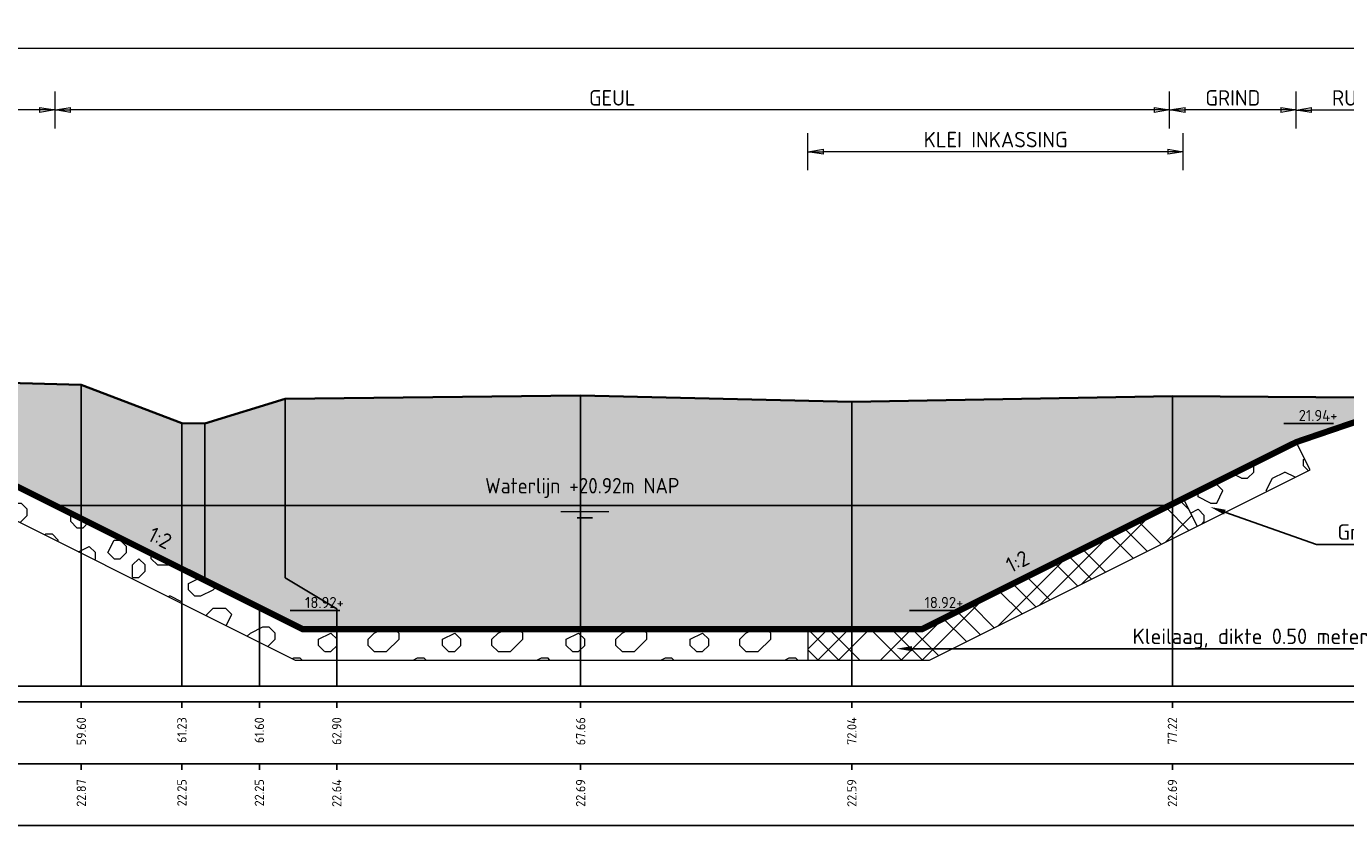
# Model space of a CAD drawing. Header units: metres. Extents: x 173015 to 189682, y 346605 to 348504.
# Tile 72 of 212: x 188943 to 188964, y 347840 to 347852. Entities that reach past the tile are written whole.
import ezdxf
from ezdxf import colors
from ezdxf.entities.mleader import LeaderData, LeaderLine
from ezdxf.enums import TextEntityAlignment as Align
from ezdxf.math import Vec2, Vec3

# ---------------------------------------------------------------- set-up
doc = ezdxf.new("R2010")
doc.units = ezdxf.units.M
doc.header["$PDMODE"] = 35
doc.header["$PDSIZE"] = 0.075
for name, color, linetype, lineweight in [('B-ME-GW-GROND_GRIND-A', 7, 'Continuous', 18), ('B-ME-OB-WATERLIJN-GD1', 150, 'Continuous', 25), ('N-PV-GW-GROND_GRIND-G', 7, 'Continuous', 18), ('N-WA-GR-PLANTGATVERBETERING-A', 92, 'Continuous', 18), ('TDNA0312_dempen', 41, 'Continuous', 30), ('X-ME-AL-PROFIEL_HUIDIG MAAIVELD-GD', 252, 'Continuous', 0), ('X-XX-AL-DETAIL1-M-B', 252, 'Continuous', 18), ('X-XX-AL-DWARSPROFIEL_PROFIELLIJN MAAIVELD-GD', 8, 'Continuous', 35), ('X-XX-AL-PEILMAAT-SD', 7, 'Continuous', 25), ('X-XX-AL-VERWIJZING-T25-100', 7, 'Continuous', 25), ('X01-XX-AL-M', 7, 'Continuous', 18)]:
    doc.layers.add(name, color=color, linetype=linetype, lineweight=lineweight)
for name, color, linetype in [('TDNT----_profiel_txt', 10, 'Continuous'), ('X-ME-AL-PROFIELRASTER-S', 7, 'Continuous'), ('XDNL----_dijkcontour', 10, 'Continuous')]:
    doc.layers.add(name, color=color, linetype=linetype)
doc.styles.add('ENV-P', font='ISOCP.SHX')
doc.styles.add('NLCS-ISO', font='NLCS-ISO.ttf', dxfattribs={"height": 1.8})
doc.styles.add('NLCS-ISO-ANNOTATIVE-T18', font='NLCS-ISO.ttf', dxfattribs={"height": 1.8})
doc.styles.add('NLCS-ISO-M100-T25', font='NLCS-ISO.ttf', dxfattribs={"height": 0.25})
doc.dimstyles.new('NLCS-M100-T25-PIJL_L2_H1', dxfattribs={"dimscale": 0.1, "dimtxt": 2.5, "dimasz": 2.5, "dimexe": 2, "dimexo": 2, "dimgap": 0.7, "dimtad": 1, "dimzin": 0, "dimdsep": 46, "dimtxsty": 'NLCS-ISO-M100-T25', "dimcen": 0, "dimdle": 2, "dimclrd": 256, "dimclre": 256, "dimclrt": 256, "dimadec": 1, "dimazin": 0, "dimtfac": 1, "dimtdec": 3, "dimtofl": 0, "dimtmove": 0, "dimatfit": 3, "dimfxl": 2, "dimfxlon": 1, "dimtfillclr": 256, "dimtolj": 1, "dimtzin": 0, "dimlwd": -1, "dimlwe": -1, "dimarcsym": 0})
doc.dimstyles.new('NLCS-M100-T25-PIJL_L3_H2', dxfattribs={"dimscale": 0.1, "dimtxt": 2.5, "dimasz": 2.5, "dimexe": 2, "dimexo": 2, "dimgap": 0.7, "dimtad": 1, "dimdec": 3, "dimzin": 0, "dimdsep": 46, "dimtxsty": 'NLCS-ISO-M100-T25', "dimcen": 0, "dimdle": 2, "dimclrd": 256, "dimclre": 256, "dimclrt": 256, "dimazin": 0, "dimtfac": 1, "dimtdec": 3, "dimtofl": 0, "dimtmove": 0, "dimatfit": 3, "dimfxl": 2, "dimfxlon": 1, "dimtfillclr": 256, "dimtolj": 1, "dimtzin": 0, "dimlwd": -1, "dimlwe": -1, "dimarcsym": 0})

# ---------------------------------------------------------------- blocks, each defined once
blk = doc.blocks.new('SAL-PROFIELRASTER_BALK_EIND1-SOD')
at = {"color": 0, "linetype": 'ByBlock', "lineweight": -2, "flags": 128}
for points in [[(0, 0), (1, 0)], [(0, -2.5), (1, -2.5)], [(0, -12.5), (1, -12.5)]]:
    blk.add_lwpolyline(points, dxfattribs=at)
blk = doc.blocks.new('SAL-PROFIELRASTER_BALK_EIND2-SOD')
at = {"color": 0, "linetype": 'ByBlock', "lineweight": -2}
blk.add_line((1, -12.5), (0, -12.5), dxfattribs=at)
blk = doc.blocks.new('SAL-PROFIELRASTER_BALK_DATA-SOD')
at = {"color": 0, "linetype": 'ByBlock', "lineweight": -2}
blk.add_lwpolyline([(0, -3.5), (0, -2.5)], dxfattribs=at)
at = {"color": 0, "linetype": 'ByBlock', "lineweight": -2, "style": 'NLCS-ISO-ANNOTATIVE-T18'}
blk.add_attdef('GETAL', text='', height=1.5, rotation=90, dxfattribs=at).set_placement((0.75, -5), align=Align.RIGHT)
blk = doc.blocks.new('*D132')
at = {"layer": 'Defpoints', "color": 0, "transparency": 16777216}
for p in [(188883.815, 347852.066), (188883.815, 347842.771), (188982.175, 347842.771)]:
    blk.add_point(p, dxfattribs=at)
at = {"layer": 'X-XX-AL-DETAIL1-M-B', "transparency": 16777216}
for p, q in [((188883.815, 347851.866), (188883.815, 347852.266)), ((188982.175, 347851.866), (188982.175, 347852.266)), ((188981.925, 347852.066), (188884.065, 347852.066))]:
    blk.add_line(p, q, dxfattribs=at)
for points in [[(188884.065, 347852.108), (188884.065, 347852.025), (188883.815, 347852.066)], [(188981.925, 347852.108), (188981.925, 347852.025), (188982.175, 347852.066)]]:
    blk.add_solid(points, dxfattribs=at)
at = {"layer": 'X-XX-AL-DETAIL1-M-B', "transparency": 16777216, "insert": (188932.995, 347852.261), "char_height": 0.25, "attachment_point": 5, "style": 'NLCS-ISO-M100-T25', "bg_fill": 3, "box_fill_scale": 1.1, "bg_fill_color": 256, "bg_fill_true_color": 13158600, "bg_fill_transparency": 0}
blk.add_mtext('\\A1;Gras', dxfattribs=at)
blk = doc.blocks.new('_Closed')
at = {"color": 0, "linetype": 'ByBlock', "lineweight": -2}
for p, q in [((-1, 0.167), (0, 0)), ((-1, 0.167), (-1, -0.167)), ((0, 0), (-1, -0.167)), ((0, 0), (-1, 0))]:
    blk.add_line(p, q, dxfattribs=at)
blk = doc.blocks.new('*D147')
at = {"layer": 'Defpoints', "color": 0, "transparency": 16777216}
for p in [(188942.994, 347851.076), (188942.994, 347844.691), (188960.986, 347844.691)]:
    blk.add_point(p, dxfattribs=at)
at = {"layer": 'X01-XX-AL-M', "color": 11, "transparency": 16777216}
for p, q in [((188942.994, 347850.776), (188942.994, 347851.376)), ((188960.986, 347850.776), (188960.986, 347851.376)), ((188960.736, 347851.076), (188943.244, 347851.076))]:
    blk.add_line(p, q, dxfattribs=at)
at = {"layer": 'X01-XX-AL-M', "color": 11, "transparency": 16777216, "xscale": 0.25, "yscale": 0.25, "zscale": 0.25, "rotation": 180}
blk.add_blockref('_Closed', (188942.994, 347851.076), dxfattribs=at)
at = {"layer": 'X01-XX-AL-M', "color": 11, "transparency": 16777216, "xscale": 0.25, "yscale": 0.25, "zscale": 0.25}
blk.add_blockref('_Closed', (188960.986, 347851.076), dxfattribs=at)
at = {"layer": 'X01-XX-AL-M', "color": 11, "transparency": 16777216, "insert": (188951.99, 347851.271), "char_height": 0.25, "attachment_point": 5, "style": 'NLCS-ISO-M100-T25', "bg_fill": 3, "box_fill_scale": 1.1, "bg_fill_color": 256, "bg_fill_true_color": 13158600, "bg_fill_transparency": 0}
blk.add_mtext('\\A1;GEUL ', dxfattribs=at)
blk = doc.blocks.new('*D155')
at = {"layer": 'Defpoints', "color": 0, "transparency": 16777216}
for p in [(188963.03, 347851.075), (188963.03, 347846.758), (188966.62, 347845.735)]:
    blk.add_point(p, dxfattribs=at)
at = {"layer": 'X01-XX-AL-M', "color": 11, "transparency": 16777216}
for p, q in [((188963.03, 347850.775), (188963.03, 347851.375)), ((188966.62, 347850.775), (188966.62, 347851.375)), ((188966.37, 347851.075), (188963.28, 347851.075))]:
    blk.add_line(p, q, dxfattribs=at)
at = {"layer": 'X01-XX-AL-M', "color": 11, "transparency": 16777216, "xscale": 0.25, "yscale": 0.25, "zscale": 0.25, "rotation": 180}
blk.add_blockref('_Closed', (188963.03, 347851.075), dxfattribs=at)
at = {"layer": 'X01-XX-AL-M', "color": 11, "transparency": 16777216, "xscale": 0.25, "yscale": 0.25, "zscale": 0.25}
blk.add_blockref('_Closed', (188966.62, 347851.075), dxfattribs=at)
at = {"layer": 'X01-XX-AL-M', "color": 11, "transparency": 16777216, "insert": (188964.825, 347851.27), "char_height": 0.25, "attachment_point": 5, "style": 'NLCS-ISO-M100-T25', "bg_fill": 3, "box_fill_scale": 1.1, "bg_fill_color": 256, "bg_fill_true_color": 13158600, "bg_fill_transparency": 0}
blk.add_mtext('\\A1;RUIG GRASLAND ', dxfattribs=at)
blk = doc.blocks.new('*D175')
at = {"layer": 'Defpoints', "color": 0, "transparency": 16777216}
for p in [(188940.948, 347851.076), (188942.994, 347847.804), (188940.948, 347845.714)]:
    blk.add_point(p, dxfattribs=at)
at = {"layer": 'X01-XX-AL-M', "color": 11, "transparency": 16777216}
for p, q in [((188940.948, 347850.776), (188940.948, 347851.376)), ((188942.994, 347850.776), (188942.994, 347851.376)), ((188942.744, 347851.076), (188941.198, 347851.076))]:
    blk.add_line(p, q, dxfattribs=at)
at = {"layer": 'X01-XX-AL-M', "color": 11, "transparency": 16777216, "xscale": 0.25, "yscale": 0.25, "zscale": 0.25, "rotation": 180}
blk.add_blockref('_Closed', (188940.948, 347851.076), dxfattribs=at)
at = {"layer": 'X01-XX-AL-M', "color": 11, "transparency": 16777216, "xscale": 0.25, "yscale": 0.25, "zscale": 0.25}
blk.add_blockref('_Closed', (188942.994, 347851.076), dxfattribs=at)
at = {"layer": 'X01-XX-AL-M', "color": 11, "transparency": 16777216, "insert": (188941.971, 347851.271), "char_height": 0.25, "attachment_point": 5, "style": 'NLCS-ISO-M100-T25', "bg_fill": 3, "box_fill_scale": 1.1, "bg_fill_color": 256, "bg_fill_true_color": 13158600, "bg_fill_transparency": 0}
blk.add_mtext('\\A1;GRIND', dxfattribs=at)
blk = doc.blocks.new('*D176')
at = {"layer": 'Defpoints', "color": 0, "transparency": 16777216}
for p in [(188955.148, 347850.402), (188955.148, 347846.594), (188961.208, 347844.802)]:
    blk.add_point(p, dxfattribs=at)
at = {"layer": 'X01-XX-AL-M', "color": 11, "transparency": 16777216}
for p, q in [((188955.148, 347850.102), (188955.148, 347850.702)), ((188961.208, 347850.102), (188961.208, 347850.702)), ((188960.958, 347850.402), (188955.398, 347850.402))]:
    blk.add_line(p, q, dxfattribs=at)
at = {"layer": 'X01-XX-AL-M', "color": 11, "transparency": 16777216, "xscale": 0.25, "yscale": 0.25, "zscale": 0.25, "rotation": 180}
blk.add_blockref('_Closed', (188955.148, 347850.402), dxfattribs=at)
at = {"layer": 'X01-XX-AL-M', "color": 11, "transparency": 16777216, "xscale": 0.25, "yscale": 0.25, "zscale": 0.25}
blk.add_blockref('_Closed', (188961.208, 347850.402), dxfattribs=at)
at = {"layer": 'X01-XX-AL-M', "color": 11, "transparency": 16777216, "insert": (188958.178, 347850.597), "char_height": 0.25, "attachment_point": 5, "style": 'NLCS-ISO-M100-T25', "bg_fill": 3, "box_fill_scale": 1.1, "bg_fill_color": 256, "bg_fill_true_color": 13158600, "bg_fill_transparency": 0}
blk.add_mtext('\\A1;KLEI INKASSING', dxfattribs=at)
blk = doc.blocks.new('*D177')
at = {"layer": 'Defpoints', "color": 0, "transparency": 16777216}
for p in [(188960.986, 347851.076), (188963.03, 347845.154), (188960.986, 347844.691)]:
    blk.add_point(p, dxfattribs=at)
at = {"layer": 'X01-XX-AL-M', "color": 11, "transparency": 16777216}
for p, q in [((188960.986, 347850.776), (188960.986, 347851.376)), ((188963.03, 347850.776), (188963.03, 347851.376)), ((188962.78, 347851.076), (188961.236, 347851.076))]:
    blk.add_line(p, q, dxfattribs=at)
at = {"layer": 'X01-XX-AL-M', "color": 11, "transparency": 16777216, "xscale": 0.25, "yscale": 0.25, "zscale": 0.25, "rotation": 180}
blk.add_blockref('_Closed', (188960.986, 347851.076), dxfattribs=at)
at = {"layer": 'X01-XX-AL-M', "color": 11, "transparency": 16777216, "xscale": 0.25, "yscale": 0.25, "zscale": 0.25}
blk.add_blockref('_Closed', (188963.03, 347851.076), dxfattribs=at)
at = {"layer": 'X01-XX-AL-M', "color": 11, "transparency": 16777216, "insert": (188962.008, 347851.271), "char_height": 0.25, "attachment_point": 5, "style": 'NLCS-ISO-M100-T25', "bg_fill": 3, "box_fill_scale": 1.1, "bg_fill_color": 256, "bg_fill_true_color": 13158600, "bg_fill_transparency": 0}
blk.add_mtext('\\A1;GRIND', dxfattribs=at)
blk = doc.blocks.new('SAL-PEILMAAT_INFRACAD_H01-SOD')
blk.add_line((-2, 3), (6, 3))
blk.add_solid([(-2, 3), (0, 3), (0, 0)])
at = {"style": 'NLCS-ISO'}
blk.add_attdef('...', (0.4, 3.4), '', height=1.8, dxfattribs=at)

msp = doc.modelspace()

# ---------------------------------------------------------------- hatches: boundary and pattern name
at = {"layer": 'B-ME-GW-GROND_GRIND-A'}
h = msp.add_hatch(dxfattribs=at)
h.set_pattern_fill('AGW-GROND_GRIND', color=256, scale=0.2, pattern_type=2)
h.set_pattern_definition([(0, (188957.6454, 348238.7283), (2, 2), [0.1, -0.6, 0.1, -1.2]), (0, (188958.6454, 348238.8283), (2, 2), [0.1, -1.9]), (0, (188957.5454, 348239.0283), (2, 2), [0.2, -1.8]), (0, (188958.1454, 348239.1283), (2, 2), [0.1, -1.9]), (0, (188957.2454, 348239.2283), (2, 2), [0.1, -1.9]), (0, (188958.0454, 348239.4283), (2, 2), [0.2, -1.8]), (0, (188957.3454, 348239.5283), (2, 2), [0.2, -0.7, 0.1, -1]), (0, (188957.3454, 348239.7283), (2, 2), [0.2, -1.1, 0.2, -0.5]), (0, (188957.9454, 348239.8283), (2, 2), [0.1, -1.9]), (0, (188957.9454, 348240.1283), (2, 2), [0.1, -1.9]), (0, (188956.8454, 348240.2283), (2, 2), [0.1, -1.9]), (0, (188957.3454, 348240.3283), (2, 2), [0.1, -0.7, 0.2, -1]), (90, (188957.0454, 348239.0283), (-2, 2), [0.1, -0.9, 0.1, -0.9]), (90, (188957.1454, 348239.3283), (-2, 2), [0.1, -1.9]), (90, (188957.2454, 348240.4283), (-2, 2), [0.1, -1.9]), (90, (188957.3454, 348239.7283), (-2, 2), [0.2, -1.8]), (90, (188957.4454, 348238.8283), (-2, 2), [0.1, -1.9]), (90, (188957.5454, 348240.4283), (-2, 2), [0.1, -1.9]), (90, (188957.6454, 348239.8283), (-2, 2), [0.1, -1.9]), (90, (188957.9454, 348239.2283), (-2, 2), [0.1, -1.9]), (90, (188958.0454, 348240.4283), (-2, 2), [0.1, -1.9]), (90, (188958.1454, 348239.9283), (-2, 2), [0.1, -1.9]), (90, (188958.2454, 348239.5283), (-2, 2), [0.2, -1.8]), (90, (188958.3454, 348239.2283), (-2, 2), [0.1, -1.9]), (90, (188958.4454, 348239.6283), (-2, 2), [0.1, -1.9]), (90, (188958.5454, 348238.5283), (-2, 2), [0.1, -1.2, 0.2, -0.5]), (45, (188956.8454, 348239.7283), (0, 2), [0.1414, -0.7071, 0.1414, -0.98994, 0.1414, -0.707187]), (45, (188957.4454, 348238.9283), (0, 2), [0.1414, -0.98994, 0.1414, -0.2828, 0.1414, -1.131487]), (45, (188956.9454, 348238.9283), (0, 2), [0.1414214, -1.838478, 0.282842, -0.565686]), (45, (188957.5454, 348239.3283), (0, 2), [0.1414213, -0.5656854, 0.1414213, -1.979899]), (45, (188957.5454, 348239.7283), (0, 2), [0.141421, -2.687006]), (45, (188957.9454, 348239.3283), (0, 2), [0.141421, -2.687006]), (45, (188958.3454, 348239.5283), (0, 2), [0.141421, -2.687006]), (45, (188958.0454, 348238.5283), (0, 2), [0.141421, -2.687006]), (135, (188957.5454, 348238.5283), (-2, 0), [0.141421, -2.687006]), (135, (188958.5454, 348238.6283), (-2, 0), [0.141421, -1.979899, 0.141421, -0.5656857]), (135, (188957.9454, 348239.8283), (-2, 0), [0.141421, -2.687006]), (135, (188957.3454, 348240.3283), (-2, 0), [0.141421, -2.687006]), (135, (188958.6454, 348238.8283), (-2, 0), [0.141421, -2.687006]), (135, (188957.8454, 348238.9283), (-2, 0), [0.141421, -2.687006]), (135, (188957.6454, 348239.9283), (-2, 0), [0.141421, -2.687006]), (135, (188958.6454, 348239.7283), (-2, 0), [0.141421, -2.687006]), (135, (188958.3454, 348239.3283), (-2, 0), [0.141421, -2.687006]), (135, (188957.6454, 348239.4283), (-2, 0), [0.141421, -2.687006]), (135, (188957.2454, 348239.2283), (-2, 0), [0.14142, -1.4142136, 0.14142, -1.1313736]), (135, (188958.4454, 348239.7283), (-2, 0), [0.141421, -0.2828427, 0.141421, -2.262742]), (26.56505, (188958.1454, 348238.6283), (2, 8e-10), [0.2236, -1.118, 0.2236, -2.906936]), (26.56505, (188958.6454, 348239.1283), (2, 8e-10), [0.2236, -2.0124, 0.2236, -2.012536]), (26.56505, (188958.7454, 348238.8283), (2, 8e-10), [0.223607, -4.248529]), (26.56505, (188957.1454, 348239.4283), (2, 8e-10), [0.223607, -4.248529]), (26.56505, (188957.3454, 348239.9283), (2, 8e-10), [0.223607, -4.248529]), (26.56505, (188957.2454, 348238.5283), (2, 8e-10), [0.223607, -4.248529]), (63.43495, (188957.8454, 348239.9283), (1e-10, 2), [0.223607, -4.248529]), (63.43495, (188957.7454, 348238.7283), (1e-10, 2), [0.223607, -4.248529]), (63.43495, (188958.5454, 348238.9283), (1e-10, 2), [0.223607, -4.248529]), (63.43495, (188956.9454, 348239.8283), (1e-10, 2), [0.223607, -4.248529]), (153.43495, (188958.1454, 348239.1283), (-2, 1e-10), [0.223607, -4.248529]), (153.43495, (188957.6454, 348238.7283), (-2, 1e-10), [0.223607, -4.248529]), (153.43495, (188957.0454, 348239.1283), (-2, 1e-10), [0.223607, -4.248529])])
h.paths.add_polyline_path([(188955.1476, 347842.1931), (188955.1476, 347842.6931), (188946.9904, 347842.6931), (188940.9504, 347845.7131), (188940.9501, 347845.7132), (188940.7244, 347845.2671), (188946.8723, 347842.1931)])
h.paths.add_polyline_path([(188963.0301, 347845.713), (188961.2076, 347844.8017), (188961.4312, 347844.3545), (188963.2537, 347845.2639)])
at = {"layer": 'N-WA-GR-PLANTGATVERBETERING-A', "transparency": 33554559}
h = msp.add_hatch(dxfattribs=at)
h.set_pattern_fill('AGR-PLANTGATVERBETERING_01', color=256, scale=0.2, pattern_type=2)
h.set_pattern_definition([(45, (0, 0), (-0.33675960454, 0.33675960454), []), (45, (0.33675, 0), (-0.673519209, 0.673519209), []), (135, (0, 0), (-0.33675960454, -0.33675960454), []), (135, (0.33675, 0), (-0.673519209, -0.673519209), [])])
h.paths.add_polyline_path([(188961.4317, 347844.3535), (188961.2076, 347844.8017), (188956.9904, 347842.6931), (188955.1476, 347842.6931), (188955.1476, 347842.1931), (188957.1084, 347842.1931)])
at = {"layer": 'TDNA0312_dempen'}
h = msp.add_hatch(color=256, dxfattribs=at)
h.dxf.hatch_style = 1
h.paths.add_polyline_path([(188946.711, 347846.4131), (188945.4113, 347846.0161), (188945.0422, 347846.0201), (188943.4185, 347846.6401), (188938.6864, 347846.7671), (188937.8151, 347846.7582), (188940.9504, 347845.7131), (188946.9904, 347842.6931), (188956.9904, 347842.6931), (188963.0304, 347845.7131), (188965.1276, 347846.4287), (188961.0318, 347846.4561), (188955.8569, 347846.3621), (188951.4793, 347846.4641)])
at = {"layer": 'X-ME-AL-PROFIEL_HUIDIG MAAIVELD-GD'}
h = msp.add_hatch(dxfattribs=at)
h.set_pattern_fill('AGR-MAAIVELD', color=256, scale=0.05, pattern_type=2)
h.set_pattern_definition([(45, (0, 33.98915), (-0.25000007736, 0.25000007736), []), (45, (-0.0357, 34.02487), (0, 0.50000015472), [0.3535535, -0.3535535]), (45, (-0.07143, 34.06058), (0, 0.50000015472), [0.3535535, -0.3535535]), (45, (-0.10764, 34.0968), (0, 0.50000015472), [0.3535535, -0.3535535]), (45, (-0.14286, 34.132), (0, 0.50000015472), [0.3535535, -0.3535535]), (45, (-0.17857, 34.16772), (0, 0.50000015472), [0.3535535, -0.3535535]), (45, (-0.2143, 34.20344), (0, 0.50000015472), [0.3535535, -0.3535535]), (315, (0, 33.98915), (0.25000007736, 0.25000007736), []), (315, (0.0357, 34.02487), (0.50000015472, -1e-16), [0.3535535, -0.3535535]), (315, (0.07143, 34.06058), (0.50000015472, -1e-16), [0.3535535, -0.3535535]), (315, (0.10764, 34.0968), (0.50000015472, -1e-16), [0.3535535, -0.3535535]), (315, (0.14286, 34.132), (0.50000015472, -1e-16), [0.3535535, -0.3535535]), (315, (0.17857, 34.16772), (0.50000015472, -1e-16), [0.3535535, -0.3535535]), (315, (0.2143, 34.20344), (0.50000015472, -1e-16), [0.3535535, -0.3535535])])
h.paths.add_polyline_path([(188883.8151, 347846.0251), (188888.3795, 347846.1271), (188893.3127, 347846.1201), (188897.8552, 347846.1871), (188902.6283, 347846.1361), (188906.7898, 347846.1201), (188910.8294, 347846.2171), (188914.8233, 347846.3731), (188918.5264, 347846.4561), (188922.8744, 347846.4481), (188925.4019, 347845.4621), (188925.8193, 347845.4371), (188928.4432, 347846.4711), (188931.1088, 347846.6121), (188934.7831, 347846.6271), (188938.6864, 347846.6671), (188943.4185, 347846.5401), (188945.0422, 347845.9201), (188945.4113, 347845.9161), (188946.711, 347846.3131), (188951.4793, 347846.3641), (188955.8569, 347846.2621), (188961.0318, 347846.3561), (188965.6624, 347846.3251), (188969.3339, 347846.3911), (188973.8329, 347846.4201), (188977.9692, 347846.3711), (188982.5816, 347846.3781), (188986.8829, 347846.3871), (188991.0207, 347846.3841), (188994.5379, 347846.3921), (188998.3285, 347846.4211), (189001.5862, 347846.3691), (189004.3971, 347846.3451), (189007.8191, 347846.3481), (189011.0261, 347846.3321), (189015.1732, 347846.2881), (189019.2644, 347846.2951), (189023.2428, 347846.3101), (189027.2568, 347846.4201), (189031.8648, 347846.3461), (189035.4613, 347846.3551), (189040.084, 347846.3981), (189040.084, 347846.4981), (189035.4613, 347846.4551), (189031.8648, 347846.4461), (189027.2568, 347846.5201), (189023.2428, 347846.4101), (189019.2644, 347846.3951), (189015.1732, 347846.3881), (189011.0261, 347846.4321), (189007.8191, 347846.4481), (189004.3971, 347846.4451), (189001.5862, 347846.4691), (188998.3285, 347846.5211), (188994.5379, 347846.4921), (188991.0207, 347846.4841), (188986.8829, 347846.4871), (188982.5816, 347846.4781), (188977.9692, 347846.4711), (188973.8329, 347846.5201), (188969.3339, 347846.4911), (188965.6624, 347846.4251), (188961.0318, 347846.4561), (188955.8569, 347846.3621), (188951.4793, 347846.4641), (188946.711, 347846.4131), (188945.4113, 347846.0161), (188945.0422, 347846.0201), (188943.4185, 347846.6401), (188938.6864, 347846.7671), (188934.7831, 347846.7271), (188931.1088, 347846.7121), (188928.4432, 347846.5711), (188925.8193, 347845.5371), (188925.4019, 347845.5621), (188922.8744, 347846.5481), (188918.5264, 347846.5561), (188914.8233, 347846.4731), (188910.8294, 347846.3171), (188906.7898, 347846.2201), (188902.6283, 347846.2361), (188897.8552, 347846.2871), (188893.3127, 347846.2201), (188888.3795, 347846.2271), (188883.8151, 347846.1251)])

# ---------------------------------------------------------------- linework, layer by layer
at = {"color": 9, "linetype": 'ByBlock', "lineweight": -2}
for p, q in [((188945.4113, 347843.7711), (188945.4113, 347843.5211)), ((188945.4113, 347843.5211), (188945.4113, 347843.7711)), ((188946.711, 347843.7711), (188946.711, 347843.5211)), ((188946.711, 347843.5211), (188946.711, 347843.7711))]:
    msp.add_line(p, q, dxfattribs=at)
for points in [[(188946.711, 347843.7711), (188946.711, 347846.4131)], [(188945.4113, 347843.7711), (188945.4113, 347846.0161)], [(188945.4113, 347843.5211), (188946.2922, 347843.0211), (188946.2922, 347842.7711), (188946.2922, 347843.0211)], [(188946.711, 347843.5211), (188947.5422, 347843.0211), (188947.5422, 347842.7711), (188947.5422, 347843.0211)]]:
    msp.add_lwpolyline(points, close=True, dxfattribs=at)
at = {"layer": 'B-ME-OB-WATERLIJN-GD1', "const_width": 0.025}
for points in [[(188942.9901, 347844.6911), (188960.9901, 347844.6911)], [(188951.1559, 347844.5911), (188951.9393, 347844.5911)], [(188951.4226, 347844.4911), (188951.6726, 347844.4911)]]:
    msp.add_lwpolyline(points, dxfattribs=at)
at = {"layer": 'N-PV-GW-GROND_GRIND-G'}
for points in [[(188940.9501, 347845.7111), (188940.7244, 347845.2671), (188946.8723, 347842.1931), (188957.1084, 347842.1931), (188963.2537, 347845.2639), (188963.0301, 347845.7111)], [(188961.2076, 347844.8017), (188961.4312, 347844.3545)], [(188955.1476, 347842.6931), (188955.1476, 347842.1931)]]:
    msp.add_lwpolyline(points, dxfattribs=at)
at = {"layer": 'X-ME-AL-PROFIELRASTER-S'}
for points in [[(188943.4185, 347842.7711), (188943.4185, 347846.6401), (188943.4185, 347842.7711), (188943.4185, 347841.7711)], [(188951.4793, 347842.7711), (188951.4793, 347846.4641), (188951.4793, 347842.7711), (188951.4793, 347841.7711)], [(188961.0318, 347842.7711), (188961.0318, 347846.4561), (188961.0318, 347842.7711), (188961.0318, 347841.7711)], [(188955.8569, 347842.7711), (188955.8569, 347846.3621), (188955.8569, 347842.7711), (188955.8569, 347841.7711)], [(188945.0422, 347842.7711), (188945.0422, 347846.0201), (188945.0422, 347842.7711), (188945.0422, 347841.7711)], [(188946.2922, 347842.7711), (188946.2922, 347841.7711)], [(188947.5422, 347842.7711), (188947.5422, 347841.7711)]]:
    msp.add_lwpolyline(points, dxfattribs=at)
at = {"layer": 'X-XX-AL-DWARSPROFIEL_PROFIELLIJN MAAIVELD-GD'}
msp.add_lwpolyline([(188910.8294, 347846.3171), (188914.8233, 347846.4731), (188918.5264, 347846.5561), (188922.8744, 347846.5481), (188925.4019, 347845.5621), (188925.8193, 347845.5371), (188928.4432, 347846.5711), (188931.1088, 347846.7121), (188934.7831, 347846.7271), (188938.6864, 347846.7671), (188943.4185, 347846.6401), (188945.0422, 347846.0201), (188945.4113, 347846.0161), (188946.711, 347846.4131), (188951.4793, 347846.4641), (188955.8569, 347846.3621), (188961.0318, 347846.4561), (188965.6624, 347846.4251), (188969.3339, 347846.4911), (188973.8329, 347846.5201), (188977.9692, 347846.4711), (188982.5816, 347846.4781), (188986.8829, 347846.4871)], dxfattribs=at)
at = {"layer": 'XDNL----_dijkcontour', "const_width": 0.1}
msp.add_lwpolyline([(188937.8151, 347846.7582), (188940.9504, 347845.7131), (188946.9904, 347842.6931), (188956.9904, 347842.6931), (188956.9904, 347842.6931), (188963.0304, 347845.7131), (188965.1276, 347846.4287)], dxfattribs=at)

# ---------------------------------------------------------------- block references
at = {"layer": 'X-ME-AL-PROFIELRASTER-S', "xscale": 156.5, "yscale": 0.1, "zscale": 157}
for name, p in [('SAL-PROFIELRASTER_BALK_EIND1-SOD', (188883.8151, 347841.7711)), ('SAL-PROFIELRASTER_BALK_EIND2-SOD', (188883.8151, 347840.7711))]:
    msp.add_blockref(name, p, dxfattribs=at)
at = {"layer": 'X-ME-AL-PROFIELRASTER-S', "xscale": 0.1, "yscale": 0.1, "zscale": 0.1}
for p, values in [((188943.4185, 347841.7711), {'GETAL': '59.60'}), ((188943.4185, 347841.7711), {'GETAL': '59.60'}), ((188945.0422, 347841.7711), {'GETAL': '61.23'}), ((188945.0422, 347841.7711), {'GETAL': '61.23'}), ((188946.2922, 347841.7711), {'GETAL': '61.60'}), ((188946.2922, 347841.7711), {'GETAL': '61.60'}), ((188947.5422, 347841.7711), {'GETAL': '62.90'}), ((188947.5422, 347841.7711), {'GETAL': '62.90'}), ((188951.4793, 347841.7711), {'GETAL': '67.66'}), ((188955.8569, 347841.7711), {'GETAL': '72.04'}), ((188961.0318, 347841.7711), {'GETAL': '77.22'}), ((188961.0318, 347841.7711), {'GETAL': '77.22'}), ((188943.4185, 347840.7711), {'GETAL': '22.87'}), ((188945.0422, 347840.7711), {'GETAL': '22.25'}), ((188946.2922, 347840.7711), {'GETAL': '22.25'}), ((188947.5422, 347840.7711), {'GETAL': '22.64'}), ((188951.4793, 347840.7711), {'GETAL': '22.69'}), ((188955.8569, 347840.7711), {'GETAL': '22.59'}), ((188961.0318, 347840.7711), {'GETAL': '22.69'})]:
    msp.add_blockref('SAL-PROFIELRASTER_BALK_DATA-SOD', p, dxfattribs=at).add_auto_attribs(values)

# ---------------------------------------------------------------- texts
at = {"layer": 'TDNT----_profiel_txt', "color": 150, "insert": (188949.9385, 347844.8088), "char_height": 0.25, "attachment_point": 7, "style": 'ENV-P'}
msp.add_mtext_dynamic_manual_height_columns('Waterlijn +20.92m NAP', width=30.867547, gutter_width=4.5, heights=[0], dxfattribs=at)
at = {"layer": 'X-XX-AL-VERWIJZING-T25-100', "style": 'NLCS-ISO-M100-T25'}
for rotation, p in [(333.43495, (188944.473, 347844.1337)), (26.56505, (188958.4261, 347843.5951))]:
    msp.add_text('1:2', height=0.25, rotation=rotation, dxfattribs=at).set_placement(p)

# ---------------------------------------------------------------- next in the draw order: dimensions: what is measured, and where the dimension line sits
at = {"layer": 'X01-XX-AL-M'}
for base, p1, p2, text, picture, middle in [((188963.0301, 347851.0752), (188966.6201, 347845.7347), (188963.0301, 347846.7582), 'RUIG GRASLAND ', '*D155', (188964.8251, 347851.2703)), ((188942.9943, 347851.0756), (188960.9864, 347844.6911), (188942.9943, 347844.6911), 'GEUL ', '*D147', (188951.9904, 347851.2706))]:
    dim = msp.add_linear_dim(base=base, p1=p1, p2=p2, text=text, dimstyle='NLCS-M100-T25-PIJL_L2_H1', override={"dimexe": 3, "dimblk1": 'Closed', "dimblk2": 'Closed', "dimsah": 1, "dimclrd": 11, "dimclre": 11, "dimclrt": 11, "dimtmove": 1, "dimfxl": 3, "dimtfill": 1}, dxfattribs=at)
    dim.commit()
    dim.dimension.update_dxf_attribs({"geometry": picture, "text_midpoint": middle})

# ---------------------------------------------------------------- next in the draw order: dimensions: what is measured, and where the dimension line sits
for base, p1, p2, text, picture, middle in [((188940.9483, 347851.0756), (188942.9943, 347847.8043), (188940.9483, 347845.7138), 'GRIND', '*D175', (188941.9713, 347851.2706)), ((188955.1476, 347850.402), (188961.2076, 347844.8017), (188955.1476, 347846.5942), 'KLEI INKASSING', '*D176', (188958.1776, 347850.5971))]:
    dim = msp.add_linear_dim(base=base, p1=p1, p2=p2, text=text, dimstyle='NLCS-M100-T25-PIJL_L2_H1', override={"dimexe": 3, "dimblk1": 'Closed', "dimblk2": 'Closed', "dimsah": 1, "dimclrd": 11, "dimclre": 11, "dimclrt": 11, "dimtmove": 1, "dimfxl": 3, "dimtfill": 1}, dxfattribs=at)
    dim.commit()
    dim.dimension.update_dxf_attribs({"geometry": picture, "text_midpoint": middle})

# ---------------------------------------------------------------- next in the draw order: dimensions: what is measured, and where the dimension line sits
dim = msp.add_linear_dim(base=(188960.9864, 347851.0756), p1=(188963.0301, 347845.154), p2=(188960.9864, 347844.6911), text='GRIND', dimstyle='NLCS-M100-T25-PIJL_L2_H1', override={"dimexe": 3, "dimblk1": 'Closed', "dimblk2": 'Closed', "dimsah": 1, "dimclrd": 11, "dimclre": 11, "dimclrt": 11, "dimtmove": 1, "dimfxl": 3, "dimtfill": 1}, dxfattribs=at)
dim.commit()
dim.dimension.update_dxf_attribs({"geometry": '*D177', "text_midpoint": (188962.0082, 347851.2706)})

# ---------------------------------------------------------------- next in the draw order: dimensions: what is measured, and where the dimension line sits
at = {"layer": 'X-XX-AL-DETAIL1-M-B'}
dim = msp.add_linear_dim(base=(188883.8151, 347852.0664), p1=(188982.1751, 347842.7711), p2=(188883.8151, 347842.7711), text='Gras', dimstyle='NLCS-M100-T25-PIJL_L3_H2', override={"dimtfill": 1}, dxfattribs=at)
dim.commit()
dim.dimension.update_dxf_attribs({"geometry": '*D132', "text_midpoint": (188932.9951, 347852.0664), "dimtype": 160})

# ---------------------------------------------------------------- next in the draw order: block references
at = {"layer": 'X-XX-AL-PEILMAAT-SD', "xscale": 0.1, "yscale": 0.1, "zscale": 0.1}
for p, values in [((188963.0304, 347845.7131), {'...': '21.94+'}), ((188946.9904, 347842.6931), {'...': '18.92+'}), ((188956.9904, 347842.6931), {'...': '18.92+'})]:
    msp.add_blockref('SAL-PEILMAAT_INFRACAD_H01-SOD', p, dxfattribs=at).add_auto_attribs(values)

# ---------------------------------------------------------------- next in the draw order: leaders
at = {"layer": 'X-XX-AL-VERWIJZING-T25-100'}
ml = msp.add_multileader_mtext('Standard', dxfattribs=at)
ml.set_content('Grindlaag, dikte 0.50 meter', color=256, style='NLCS-ISO-M100-T25')
ml.set_leader_properties(color=256, linetype='ByLayer', lineweight=-1)
ml.build(insert=Vec2(0, 0))
ml.multileader.update_dxf_attribs({"text_left_attachment_type": 5, "text_right_attachment_type": 5, "dogleg_length": 0.25, "arrow_head_size": 0.25})
ctx = ml.context
ctx.base_point, ctx.char_height, ctx.arrow_head_size, ctx.landing_gap_size, ctx.plane_origin = Vec3(188963.6069, 347844.0609), 0.25, 0.25, 0.09, Vec3(188996.4125, 347821.8915)
ctx.left_attachment, ctx.right_attachment = 5, 5
notes = []
notes.append((ctx, [(1, (1, 1, 0), (188963.3569, 347844.0609), (1, 0), 0.25, [(1, [(188961.6439, 347844.6654)], 0, [])])]))
ctx.mtext.insert, ctx.mtext.width, ctx.mtext.defined_height, ctx.mtext.flow_direction = Vec3(188963.6969, 347844.3859), 7.202968, 0.7049, 5
ml = msp.add_multileader_mtext('Standard', dxfattribs=at)
ml.set_content('Kleilaag, dikte 0.50 meter', color=256, style='NLCS-ISO-M100-T25')
ml.set_leader_properties(color=256, linetype='ByLayer', lineweight=-1)
ml.build(insert=Vec2(0, 0))
ml.multileader.update_dxf_attribs({"text_left_attachment_type": 5, "text_right_attachment_type": 5, "dogleg_length": 0.25, "arrow_head_size": 0.25})
ctx = ml.context
ctx.base_point, ctx.char_height, ctx.arrow_head_size, ctx.landing_gap_size, ctx.plane_origin = Vec3(188960.2989, 347842.3781), 0.25, 0.25, 0.09, Vec3(188991.3457, 347819.6041)
ctx.left_attachment, ctx.right_attachment = 5, 5
notes.append((ctx, [(1, (1, 1, 0), (188960.0489, 347842.3781), (1, 0), 0.25, [(1, [(188956.5772, 347842.3781)], 0, [])])]))
ctx.mtext.insert, ctx.mtext.width, ctx.mtext.defined_height, ctx.mtext.flow_direction = Vec3(188960.3889, 347842.7031), 7.202968, 0.7049, 5
for ctx, leaders in notes:
    for number, flags, end, landing, length, lines in leaders:
        leader = LeaderData()
        leader.index, (leader.has_last_leader_line, leader.has_dogleg_vector, leader.attachment_direction) = number, flags
        leader.last_leader_point, leader.dogleg_vector, leader.dogleg_length = Vec3(end), Vec3(landing), length
        for number, points, colour, breaks in lines:
            line = LeaderLine()
            line.index, line.vertices, line.color, line.breaks = number, Vec3.list(points), colors.encode_raw_color(colour), breaks
            leader.lines.append(line)
        ctx.leaders.append(leader)

doc.saveas('drawing.dxf')
